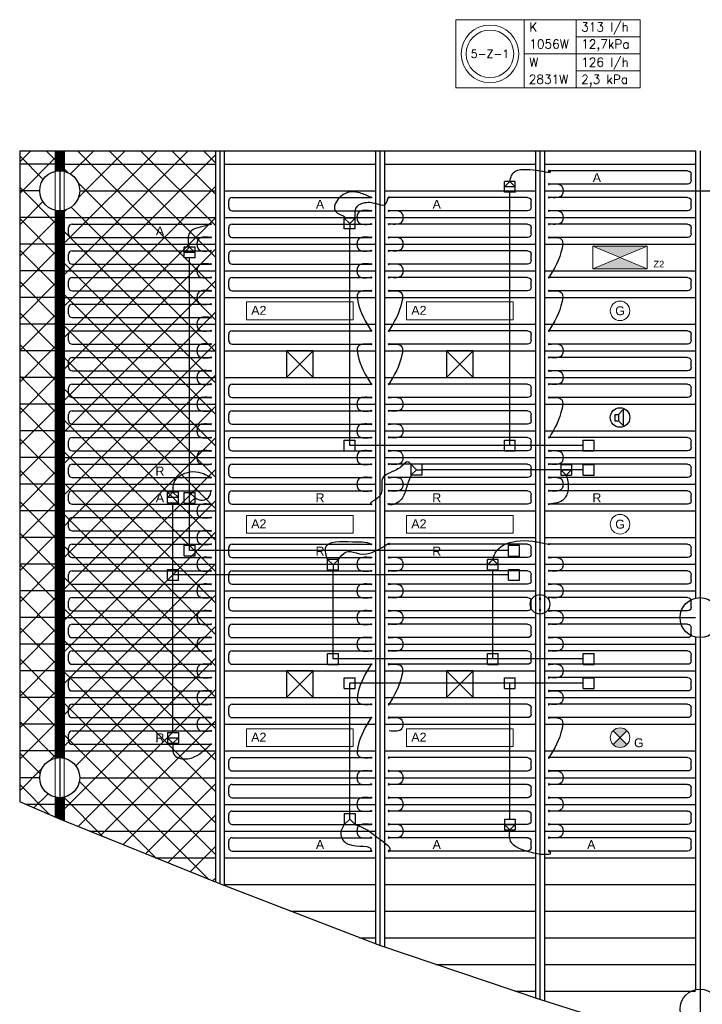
# Model space of a CAD drawing. Extents: x 7383 to 472120, y -558079 to -203000.
# Tile 6 of 29: x 195480 to 203155, y -277854 to -266782. Entities that reach past the tile are written whole.
import ezdxf
from ezdxf.enums import TextEntityAlignment as Align

# ---------------------------------------------------------------- set-up
doc = ezdxf.new("R2010")
doc.units = 0
doc.header["$LTSCALE"] = 25
for name, color, linetype in [('000Vermogens2', 7, 'CONTINUOUS'), ('0010CL', 2, 'CONTINUOUS'), ('KP-bandraster', 5, 'CONTINUOUS'), ('KP-GKW-CV', 8, 'CONTINUOUS'), ('KP-koppelingen', 6, 'CONTINUOUS'), ('KP-leidingen(aanvoer)', 5, 'CONTINUOUS'), ('KP-leidingen(retour)', 1, 'CONTINUOUS'), ('KP-Lucht aanvoer', 6, 'CONTINUOUS'), ('KP-lucht centreline', 2, 'CONTINUOUS'), ('KP-Melders', 3, 'CONTINUOUS'), ('KP-Oppervlak', 3, 'CONTINUOUS'), ('KP-panelen', 1, 'CONTINUOUS'), ('KP-registers', 4, 'CONTINUOUS'), ('KP-slangen', 7, 'CONTINUOUS'), ('KP-tekst', 7, 'CONTINUOUS')]:
    doc.layers.add(name, color=color, linetype=linetype)
doc.layers.add('KP-Aluminium', color=8, linetype='CONTINUOUS', lineweight=18)
doc.layers.add('KP-Verlichting', color=2, linetype='CONTINUOUS', lineweight=18)
doc.styles.add('arial', font='ARIAL.TTF')
doc.styles.add('VERWOL-1', font='ROMANS.SHX')

# ---------------------------------------------------------------- blocks, each defined once
blk = doc.blocks.new('A$C54D27FF2')
at = {"layer": 'KP-Verlichting', "linetype": 'Continuous'}
h = blk.add_hatch(color=256, dxfattribs=at)
h.paths.add_polyline_path([(545, 276), (850, 150), (1155, 276)])
h.paths.add_polyline_path([(1155, 24), (850, 150), (545, 24)])
for p, q in [((545, 276), (1155, 276)), ((545, 24), (545, 276)), ((545, 24), (1155, 276)), ((545, 276), (1155, 24)), ((1155, 276), (1155, 24)), ((1155, 24), (545, 24))]:
    blk.add_line(p, q, dxfattribs=at)
at = {"layer": 'KP-Verlichting', "linetype": 'Continuous', "insert": (1286, 75), "char_height": 75, "attachment_point": 5, "style": 'arial'}
blk.add_mtext('\\A1;Z2', dxfattribs=at)
blk = doc.blocks.new('Register A')
at = {"layer": 'KP-registers', "linetype": 'Continuous'}
for p, q in [((90, 225), (1644, 225)), ((50, 115), (50, 185)), ((90, 75), (1644, 75))]:
    blk.add_line(p, q, dxfattribs=at)
for centre in [(1650, 225), (1650, 75)]:
    blk.add_circle(centre, 6, dxfattribs=at)
for centre, start, end in [((90, 185), 90, 180), ((90, 115), 180, 270)]:
    blk.add_arc(centre, 40, start, end, dxfattribs=at)

msp = doc.modelspace()

# ---------------------------------------------------------------- hatches: boundary and pattern name
at = {"layer": 'KP-Aluminium', "linetype": 'Continuous'}
h = msp.add_hatch(dxfattribs=at)
h.set_pattern_fill('ANSI37', color=256, scale=2000)
h.set_pattern_definition([(45, (0, 0), (-176.7767, 176.7767), []), (135, (0, 0), (-176.7767, -176.7767), [])])
h.paths.add_polyline_path([(197680.2, -268255.7), (195980.2, -268255.7), (195980.2, -268486.3, -0.3500011), (196155.2, -268705.7, -0.3500011), (195980.2, -268925.1), (195980.2, -275086.3, -0.3500011), (196155.2, -275305.7, -0.3500011), (195980.2, -275525.1), (195980.2, -275791.2), (197680.2, -276479.2)])
h.paths.add_polyline_path([(195880.2, -268925.1, -0.3500011), (195705.2, -268705.7, -0.3500011), (195880.2, -268486.3), (195880.2, -268255.7), (195480.2, -268255.7), (195480.2, -275576.7), (195880.2, -275748.3), (195880.2, -275525.1, -0.3500011), (195705.2, -275305.7, -0.3500011), (195880.2, -275086.3)])
h = msp.add_hatch(dxfattribs=at)
h.set_pattern_fill('ANSI31', color=256, scale=10)
h.set_pattern_definition([(45, (195946.9151, -268411.6695), (-0.88388348, 0.88388348), [])])
h.paths.add_polyline_path([(195980.2, -268255.7), (195880.2, -268255.7), (195880.2, -268486.3, -0.1125178), (195980.2, -268486.3)])
h.paths.add_polyline_path([(195980.2, -268925.1, -0.1125178), (195880.2, -268925.1), (195880.2, -275086.3, -0.1125178), (195980.2, -275086.3)])
h.paths.add_polyline_path([(195980.2, -275525.1, -0.1125178), (195880.2, -275525.1), (195880.2, -275748.3), (195980.2, -275791.2)])
at = {"layer": 'KP-Verlichting', "linetype": 'Continuous'}
h = msp.add_hatch(color=256, dxfattribs=at)
h.paths.add_polyline_path([(202152.4, -274777.9), (202230.2, -274855.7), (202308, -274777.9, 0.4142136)])
h.paths.add_polyline_path([(202152.4, -274933.5, 0.4142136), (202308, -274933.5), (202230.2, -274855.7)])

# ---------------------------------------------------------------- linework, layer by layer
at = {"layer": '000Vermogens2', "linetype": 'Continuous', "lineweight": 0}
for p, q in [((200383.9, -266781.8), (200383.9, -267549.7)), ((200383.9, -266781.8), (202456.8, -266781.8)), ((201151.8, -266781.8), (201151.8, -267549.7)), ((201737.1, -267165.8), (201737.1, -266781.8)), ((202456.8, -266781.8), (202456.8, -267549.7)), ((201737.1, -266973.8), (202456.8, -266973.8)), ((201151.8, -267165.8), (202456.8, -267165.8)), ((201737.1, -267165.8), (201737.1, -267549.7)), ((201737.1, -267357.7), (202456.8, -267357.7)), ((200383.9, -267549.7), (202456.8, -267549.7))]:
    msp.add_line(p, q, dxfattribs=at)
for radius in [324.2, 267.6]:
    msp.add_circle((200767.9, -267165.8), radius, dxfattribs=at)
at = {"layer": '0010CL', "linetype": 'Continuous'}
for p, q in [((197730.2, -268255.7), (197730.2, -276499.5)), ((199530.2, -268255.7), (199530.2, -277194.2)), ((201330.2, -268255.7), (201330.2, -277799.1)), ((203130.2, -268255.7), (203130.2, -278372.1))]:
    msp.add_line(p, q, dxfattribs=at)
at = {"layer": 'KP-Aluminium', "linetype": 'Continuous'}
for p, q in [((195480.2, -268255.7), (197680.2, -268255.7)), ((195480.2, -275576.7), (195480.2, -268255.7)), ((195880.2, -268486.3), (195880.2, -268255.7)), ((195880.2, -268255.7), (195880.2, -275748.3)), ((195980.2, -268486.3), (195980.2, -268255.7)), ((195980.2, -275791.2), (195980.2, -268255.7)), ((197680.2, -268255.7), (197680.2, -276479.2)), ((195980.2, -275791.2), (195480.2, -275576.7)), ((195880.2, -275525.1), (195880.2, -275748.3)), ((195980.2, -275525.1), (195980.2, -275791.2)), ((197680.2, -276479.2), (195980.2, -275791.2))]:
    msp.add_line(p, q, dxfattribs=at)
for centre in [(195930.2, -268705.7), (195930.2, -275305.7)]:
    msp.add_circle(centre, 225, dxfattribs=at)
at = {"layer": 'KP-bandraster', "linetype": 'Continuous'}
for p, q in [((195880.2, -268255.7), (195880.2, -268486.3)), ((195980.2, -268255.7), (195980.2, -268486.3)), ((197680.2, -268255.7), (197680.2, -276479.2)), ((197780.2, -268255.7), (197780.2, -276518.8)), ((199480.2, -268255.7), (199480.2, -277174.9)), ((199580.2, -268255.7), (199580.2, -277211)), ((201280.2, -268255.7), (201280.2, -277782.3)), ((201380.2, -268255.7), (201380.2, -277815)), ((203080.2, -268705.7), (203080.2, -273286.3)), ((195880.2, -268925.1), (195880.2, -275086.3)), ((195980.2, -268925.1), (195980.2, -275086.3)), ((203080.2, -273725.1), (203080.2, -277689.6)), ((195880.2, -275525.1), (195880.2, -275749.3)), ((195980.2, -275525.1), (195980.2, -275791.2))]:
    msp.add_line(p, q, dxfattribs=at)
for centre in [(195930.2, -268705.7), (203130.2, -273505.7), (195930.2, -275305.7), (203130.2, -277909)]:
    msp.add_circle(centre, 225, dxfattribs=at)
at = {"layer": 'KP-koppelingen', "linetype": 'Continuous'}
for p, q in [((200929.6, -268723.2), (200929.6, -268601.6)), ((201051.3, -268601.6), (200929.6, -268601.6)), ((200929.6, -268662.4), (200990.5, -268601.6)), ((200990.5, -268601.6), (201051.3, -268662.4)), ((201051.3, -268723.3), (201051.3, -268601.6)), ((201051.3, -268662.4), (200929.6, -268662.4)), ((201051.3, -268723.3), (200929.6, -268723.2)), ((199129.6, -269135), (199129.6, -269013.3)), ((199251.3, -269013.4), (199129.6, -269013.3)), ((199129.6, -269013.3), (199190.5, -269074.2)), ((199190.5, -269074.2), (199251.3, -269013.4)), ((199251.3, -269135), (199251.3, -269013.4)), ((199251.3, -269135), (199129.6, -269135)), ((199190.5, -269074.2), (199190.4, -269135)), ((197329.6, -269459.9), (197329.6, -269338.3)), ((197451.3, -269338.3), (197329.6, -269338.3)), ((197329.6, -269399.1), (197390.5, -269338.3)), ((197390.5, -269338.3), (197451.3, -269399.1)), ((197451.3, -269460), (197451.3, -269338.3)), ((197451.3, -269399.1), (197329.6, -269399.1)), ((197451.3, -269460), (197329.6, -269459.9)), ((199129.6, -271631.7), (199129.6, -271510.1)), ((199129.6, -271510.1), (199251.3, -271510.1)), ((199251.3, -271631.7), (199251.3, -271510.1)), ((200929.6, -271631.7), (200929.6, -271510.1)), ((200929.6, -271510.1), (201051.3, -271510.1)), ((201051.3, -271631.7), (201051.3, -271510.1)), ((201817, -271632.1), (201817, -271510.4)), ((201817, -271510.4), (201938.6, -271510.4)), ((201938.6, -271632.1), (201938.6, -271510.4)), ((199129.6, -271631.7), (199251.3, -271631.7)), ((200929.6, -271631.7), (201051.3, -271631.7)), ((201817, -271632.1), (201938.6, -271632.1)), ((199879.4, -271782), (199879.3, -271903.6)), ((200001, -271782), (199879.4, -271782)), ((199940.2, -271842.8), (199879.4, -271782)), ((200001, -271782), (200000.9, -271903.6)), ((201564.4, -271782.2), (201686.1, -271782.2)), ((201564.4, -271782.2), (201564.4, -271903.8)), ((201686.1, -271782.2), (201686, -271903.8)), ((201817, -271903.8), (201817, -271782.2)), ((201817, -271782.2), (201938.6, -271782.2)), ((201938.6, -271903.8), (201938.6, -271782.2)), ((199879.3, -271903.6), (199940.2, -271842.8)), ((200000.9, -271903.6), (199879.3, -271903.6)), ((199940.2, -271842.8), (200001, -271842.8)), ((201564.4, -271843), (201686, -271843)), ((201625.2, -271903.8), (201564.4, -271843)), ((201564.4, -271903.8), (201686, -271903.8)), ((201686, -271843), (201625.2, -271903.8)), ((201817, -271903.8), (201938.6, -271903.8)), ((197142.4, -272217.4), (197142.4, -272095.8)), ((197264.1, -272095.8), (197142.4, -272095.8)), ((197142.4, -272156.6), (197203.3, -272095.8)), ((197264.1, -272156.6), (197142.4, -272156.6)), ((197203.3, -272095.8), (197264.1, -272156.6)), ((197264.1, -272217.5), (197264.1, -272095.8)), ((197329.6, -272220.5), (197329.6, -272098.9)), ((197329.6, -272098.9), (197451.3, -272098.9)), ((197390.4, -272220.6), (197390.4, -272098.9)), ((197390.4, -272098.9), (197451.3, -272159.7)), ((197451.3, -272159.7), (197390.4, -272220.6)), ((197451.3, -272220.6), (197451.3, -272098.9)), ((197264.1, -272217.5), (197142.4, -272217.4)), ((197329.6, -272220.5), (197451.3, -272220.6)), ((197329.6, -272812.8), (197329.6, -272691.2)), ((197329.6, -272691.2), (197451.3, -272691.2)), ((197451.3, -272812.8), (197451.3, -272691.2)), ((200976.4, -272813.2), (200976.4, -272691.6)), ((200976.4, -272691.6), (201098, -272691.6)), ((201098, -272813.2), (201098, -272691.6)), ((197329.6, -272812.8), (197451.3, -272812.8)), ((200976.4, -272813.2), (201098, -272813.2)), ((198942.4, -272973.8), (198942.4, -272852.1)), ((199064.1, -272852.2), (198942.4, -272852.1)), ((198942.4, -272852.1), (199003.2, -272913)), ((199003.2, -272913), (199064.1, -272852.2)), ((199003.2, -272913), (199003.2, -272973.8)), ((199064, -272973.8), (199064.1, -272852.2)), ((200740.1, -272973.8), (200740.2, -272852.2)), ((200740.1, -272913), (200801, -272852.2)), ((200861.8, -272913), (200740.1, -272913)), ((200861.8, -272852.2), (200740.2, -272852.2)), ((200801, -272852.2), (200861.8, -272913)), ((200861.8, -272973.8), (200861.8, -272852.2)), ((197142.4, -273084.6), (197142.4, -272962.9)), ((197142.4, -272962.9), (197264.1, -272962.9)), ((197264.1, -273084.6), (197264.1, -272962.9)), ((199064, -272973.8), (198942.4, -272973.8)), ((200861.8, -272973.8), (200740.1, -272973.8)), ((200976.4, -273085), (200976.4, -272963.3)), ((200976.4, -272963.3), (201098, -272963.3)), ((201098, -273085), (201098, -272963.3)), ((197142.4, -273084.6), (197264.1, -273084.6)), ((200976.4, -273085), (201098, -273085)), ((198942.4, -274031.7), (198942.4, -273910)), ((198942.4, -273910), (199064.1, -273910)), ((199064.1, -274031.7), (199064.1, -273910)), ((200740.1, -274031.7), (200740.1, -273910)), ((200740.1, -273910), (200861.8, -273910)), ((200861.8, -274031.7), (200861.8, -273910)), ((201817, -274032.1), (201817, -273910.4)), ((201817, -273910.4), (201938.6, -273910.4)), ((201938.6, -274032.1), (201938.6, -273910.4)), ((198942.4, -274031.7), (199064.1, -274031.7)), ((200740.1, -274031.7), (200861.8, -274031.7)), ((201817, -274032.1), (201938.6, -274032.1)), ((199129.6, -274303.5), (199129.6, -274181.8)), ((199129.6, -274181.8), (199251.3, -274181.8)), ((199251.3, -274303.5), (199251.3, -274181.8)), ((200929.6, -274303.6), (200929.6, -274182)), ((200929.6, -274182), (201051.3, -274182)), ((201051.3, -274303.7), (201051.3, -274182)), ((201817, -274303.8), (201817, -274182.2)), ((201817, -274182.2), (201938.6, -274182.2)), ((201938.6, -274303.8), (201938.6, -274182.2)), ((199129.6, -274303.5), (199251.3, -274303.5)), ((200929.6, -274303.6), (201051.3, -274303.7)), ((201817, -274303.8), (201938.6, -274303.8)), ((197142.4, -274795.9), (197264.1, -274795.9)), ((197142.4, -274795.9), (197142.4, -274917.6)), ((197264.1, -274795.9), (197264.1, -274917.6)), ((197142.4, -274856.7), (197264.1, -274856.8)), ((197203.2, -274917.6), (197142.4, -274856.7)), ((197142.4, -274917.6), (197264.1, -274917.6)), ((197264.1, -274856.8), (197203.2, -274917.6)), ((199129.6, -275710), (199251.3, -275710.1)), ((199129.6, -275710), (199129.6, -275831.7)), ((199190.4, -275770.9), (199129.6, -275831.7)), ((199190.4, -275770.9), (199190.5, -275710.1)), ((199251.2, -275831.7), (199190.4, -275770.9)), ((199251.3, -275710.1), (199251.2, -275831.7)), ((200929.6, -275770.9), (201051.3, -275770.9)), ((200929.6, -275770.9), (200929.6, -275892.5)), ((201051.3, -275770.9), (201051.3, -275892.5)), ((199129.6, -275831.7), (199251.2, -275831.7)), ((200929.6, -275831.7), (201051.3, -275831.7)), ((200990.4, -275892.5), (200929.6, -275831.7)), ((200929.6, -275892.5), (201051.3, -275892.5)), ((201051.3, -275831.7), (200990.4, -275892.5))]:
    msp.add_line(p, q, dxfattribs=at)
at = {"layer": 'KP-leidingen(aanvoer)', "linetype": 'Continuous'}
for p, q in [((200990.4, -271570.9), (200990.4, -268723.2)), ((199190.4, -271570.9), (199190.4, -269135)), ((197390.4, -272752), (197390.4, -269459.9)), ((201817, -271571.1), (199190.4, -271570.9)), ((200976.4, -272752.4), (197390.4, -272752)), ((201817, -274242.9), (199190.4, -274242.6)), ((199190.4, -275710.1), (199190.4, -274242.6)), ((200990.4, -275770.9), (200990.4, -274242.8))]:
    msp.add_line(p, q, dxfattribs=at)
at = {"layer": 'KP-leidingen(retour)', "linetype": 'Continuous'}
for p, q in [((201817, -271842.9), (200001, -271842.7)), ((197203.2, -274795.9), (197203.2, -272217.5)), ((200976.4, -273024.1), (197203.2, -273023.8)), ((199003.2, -273970.9), (199003.2, -272973.8)), ((200801, -273970.9), (200801, -272973.8)), ((201817, -273971.1), (199003.2, -273970.9))]:
    msp.add_line(p, q, dxfattribs=at)
at = {"layer": 'KP-Lucht aanvoer', "linetype": 'Continuous'}
for p, q in [((198480.3, -270505.8), (198480.2, -270805.8)), ((198480.2, -270805.8), (198780, -270505.8)), ((198780, -270505.8), (198480.3, -270505.8)), ((198480.3, -270505.8), (198780.2, -270805.8)), ((198780.2, -270805.8), (198780, -270505.8)), ((200280.3, -270505.7), (200280.2, -270805.7)), ((200280.2, -270805.7), (200580, -270505.7)), ((200580, -270505.7), (200280.3, -270505.7)), ((200280.3, -270505.7), (200580.2, -270805.7)), ((200580.2, -270805.7), (200580, -270505.7)), ((198480.2, -270805.8), (198780.2, -270805.8)), ((200280.2, -270805.7), (200580.2, -270805.7)), ((198480.3, -274105.7), (198480.1, -274405.7)), ((198480.1, -274405.7), (198780, -274105.7)), ((198780, -274105.7), (198480.3, -274105.7)), ((198480.3, -274105.7), (198780.1, -274405.7)), ((198780.1, -274405.7), (198780, -274105.7)), ((200280.3, -274105.7), (200280.1, -274405.7)), ((200280.1, -274405.7), (200580, -274105.7)), ((200580, -274105.7), (200280.3, -274105.7)), ((200280.3, -274105.7), (200580.1, -274405.7)), ((200580.1, -274405.7), (200580, -274105.7)), ((198480.1, -274405.7), (198780.1, -274405.7)), ((200280.1, -274405.7), (200580.1, -274405.7))]:
    msp.add_line(p, q, dxfattribs=at)
at = {"layer": 'KP-lucht centreline', "linetype": 'Continuous'}
msp.add_line((195930.2, -268255.7), (195930.2, -275770.9), dxfattribs=at)
at = {"layer": 'KP-Melders', "linetype": 'Continuous'}
for p, q in [((202213.3, -271221.3), (202265.4, -271165.9)), ((202265.4, -271165.9), (202265.4, -271346.6)), ((202170.3, -271221.3), (202213.3, -271221.3)), ((202170.3, -271221.3), (202170.3, -271291.3)), ((202213.3, -271221.3), (202213.3, -271291.3)), ((202170.3, -271291.3), (202213.3, -271291.3)), ((202170.3, -271291.3), (202213.3, -271291.3)), ((202213.3, -271291.3), (202265.4, -271346.6))]:
    msp.add_line(p, q, dxfattribs=at)
for centre in [(202230.2, -271255.7), (201330.2, -273355.7)]:
    msp.add_circle(centre, 110, dxfattribs=at)
at = {"layer": 'KP-Oppervlak', "linetype": 'Continuous'}
for p, q in [((195480.2, -268255.7), (203080.2, -268255.7)), ((195480.2, -268255.7), (195480.2, -275576.7)), ((203080.2, -268255.7), (203080.2, -268705.7)), ((203080.2, -268705.7), (213980.4, -268705.7)), ((195930.2, -275770.9), (195480.2, -275576.7)), ((197730.2, -276499.5), (195930.2, -275770.9)), ((199530.2, -277194.2), (197730.2, -276499.5)), ((201330.2, -277799.1), (199530.2, -277194.2)), ((203130.2, -278372.1), (201330.2, -277799.1))]:
    msp.add_line(p, q, dxfattribs=at)
at = {"layer": 'KP-panelen', "linetype": 'Continuous'}
for p, q in [((195880.2, -268405.7), (195480.2, -268405.7)), ((195980.2, -268405.7), (197680.2, -268405.7)), ((197780.2, -268405.7), (199480.2, -268405.7)), ((199580.2, -268405.7), (201280.2, -268405.7)), ((201380.2, -268405.7), (203080.2, -268405.7)), ((195705.2, -268705.7), (195480.2, -268705.7)), ((196155.2, -268705.7), (197680.2, -268705.7)), ((197780.2, -268705.7), (199480.2, -268705.7)), ((199580.2, -268705.7), (201280.2, -268705.7)), ((201380.2, -268705.7), (203080.2, -268705.7)), ((195880.2, -269005.7), (195480.2, -269005.7)), ((195980.2, -269005.7), (197680.2, -269005.7)), ((197780.2, -269005.7), (199480.2, -269005.7)), ((199580.2, -269005.7), (201280.2, -269005.7)), ((201380.2, -269005.7), (203080.2, -269005.7)), ((195880.2, -269305.7), (195480.2, -269305.7)), ((195980.2, -269305.7), (197680.2, -269305.7)), ((197780.2, -269305.7), (199480.2, -269305.7)), ((199580.2, -269305.7), (201280.2, -269305.7)), ((201380.2, -269305.7), (203080.2, -269305.7)), ((195880.2, -269605.7), (195480.2, -269605.7)), ((195980.2, -269605.7), (197680.2, -269605.7)), ((197780.2, -269605.7), (199480.2, -269605.7)), ((199580.2, -269605.7), (201280.2, -269605.7)), ((201380.2, -269605.7), (203080.2, -269605.7)), ((195880.2, -269905.7), (195480.2, -269905.7)), ((195980.2, -269905.7), (197680.2, -269905.7)), ((197780.2, -269905.7), (199480.2, -269905.7)), ((199580.2, -269905.7), (201280.2, -269905.7)), ((201380.2, -269905.7), (203080.2, -269905.7)), ((195880.2, -270205.7), (195480.2, -270205.7)), ((195980.2, -270205.7), (197680.2, -270205.7)), ((197780.2, -270205.7), (199480.2, -270205.7)), ((199580.2, -270205.7), (201280.2, -270205.7)), ((201380.2, -270205.7), (203080.2, -270205.7)), ((195880.2, -270505.7), (195480.2, -270505.7)), ((195980.2, -270505.7), (197680.2, -270505.7)), ((197780.2, -270505.7), (199480.2, -270505.7)), ((199580.2, -270505.7), (201280.2, -270505.7)), ((201380.2, -270505.7), (203080.2, -270505.7)), ((195880.2, -270805.7), (195480.2, -270805.7)), ((195980.2, -270805.7), (197680.2, -270805.7)), ((197780.2, -270805.7), (199480.2, -270805.7)), ((199580.2, -270805.7), (201280.2, -270805.7)), ((201380.2, -270805.7), (203080.2, -270805.7)), ((195880.2, -271105.7), (195480.2, -271105.7)), ((195980.2, -271105.7), (197680.2, -271105.7)), ((197780.2, -271105.7), (199480.2, -271105.7)), ((199580.2, -271105.7), (201280.2, -271105.7)), ((201380.2, -271105.7), (203080.2, -271105.7)), ((195880.2, -271405.7), (195480.2, -271405.7)), ((195980.2, -271405.7), (197680.2, -271405.7)), ((197780.2, -271405.7), (199480.2, -271405.7)), ((199580.2, -271405.7), (201280.2, -271405.7)), ((201380.2, -271405.7), (203080.2, -271405.7)), ((195880.2, -271705.7), (195480.2, -271705.7)), ((195980.2, -271705.7), (197680.2, -271705.7)), ((197780.2, -271705.7), (199480.2, -271705.7)), ((199580.2, -271705.7), (201280.2, -271705.7)), ((201380.2, -271705.7), (203080.2, -271705.7)), ((195880.2, -272005.7), (195480.2, -272005.7)), ((195980.2, -272005.7), (197680.2, -272005.7)), ((197780.2, -272005.7), (199480.2, -272005.7)), ((199580.2, -272005.7), (201280.2, -272005.7)), ((201380.2, -272005.7), (203080.2, -272005.7)), ((195880.2, -272305.7), (195480.2, -272305.7)), ((195980.2, -272305.7), (197680.2, -272305.7)), ((197780.2, -272305.7), (199480.2, -272305.7)), ((199580.2, -272305.7), (201280.2, -272305.7)), ((201380.2, -272305.7), (203080.2, -272305.7)), ((195880.2, -272605.7), (195480.2, -272605.7)), ((195980.2, -272605.7), (197680.2, -272605.7)), ((197780.2, -272605.7), (199480.2, -272605.7)), ((199580.2, -272605.7), (201280.2, -272605.7)), ((201380.2, -272605.7), (203080.2, -272605.7)), ((195880.2, -272905.7), (195480.2, -272905.7)), ((195980.2, -272905.7), (197680.2, -272905.7)), ((197780.2, -272905.7), (199480.2, -272905.7)), ((199580.2, -272905.7), (201280.2, -272905.7)), ((201380.2, -272905.7), (203080.2, -272905.7)), ((195880.2, -273205.7), (195480.2, -273205.7)), ((195980.2, -273205.7), (197680.2, -273205.7)), ((197780.2, -273205.7), (199480.2, -273205.7)), ((199580.2, -273205.7), (201280.2, -273205.7)), ((201380.2, -273205.7), (203080.2, -273205.7)), ((195880.2, -273505.7), (195480.2, -273505.7)), ((195980.2, -273505.7), (197680.2, -273505.7)), ((197780.2, -273505.7), (199480.2, -273505.7)), ((199580.2, -273505.7), (201280.2, -273505.7)), ((201380.2, -273505.7), (203080.2, -273505.7)), ((195880.2, -273805.7), (195480.2, -273805.7)), ((195980.2, -273805.7), (197680.2, -273805.7)), ((197780.2, -273805.7), (199480.2, -273805.7)), ((199580.2, -273805.7), (201280.2, -273805.7)), ((201380.2, -273805.7), (203080.2, -273805.7)), ((195880.2, -274105.7), (195480.2, -274105.7)), ((195980.2, -274105.7), (197680.2, -274105.7)), ((197780.2, -274105.7), (199480.2, -274105.7)), ((199580.2, -274105.7), (201280.2, -274105.7)), ((201380.2, -274105.7), (203080.2, -274105.7)), ((195880.2, -274405.7), (195480.2, -274405.7)), ((195980.2, -274405.7), (197680.2, -274405.7)), ((197780.2, -274405.7), (199480.2, -274405.7)), ((199580.2, -274405.7), (201280.2, -274405.7)), ((201380.2, -274405.7), (203080.2, -274405.7)), ((195880.2, -274705.7), (195480.2, -274705.7)), ((195980.2, -274705.7), (197680.2, -274705.7)), ((197780.2, -274705.7), (199480.2, -274705.7)), ((199580.2, -274705.7), (201280.2, -274705.7)), ((201380.2, -274705.7), (203080.2, -274705.7)), ((195880.2, -275005.7), (195480.2, -275005.7)), ((195980.2, -275005.7), (197680.2, -275005.7)), ((197780.2, -275005.7), (199480.2, -275005.7)), ((199580.2, -275005.7), (201280.2, -275005.7)), ((201380.2, -275005.7), (203080.2, -275005.7)), ((195705.2, -275305.7), (195480.2, -275305.7)), ((196155.2, -275305.7), (197680.2, -275305.7)), ((197780.2, -275305.7), (199480.2, -275305.7)), ((199580.2, -275305.7), (201280.2, -275305.7)), ((201380.2, -275305.7), (203080.2, -275305.7)), ((195880.2, -275605.7), (195547.4, -275605.7)), ((195980.2, -275605.7), (197680.2, -275605.7)), ((197780.2, -275605.7), (199480.2, -275605.7)), ((199580.2, -275605.7), (201280.2, -275605.7)), ((201380.2, -275605.7), (203080.2, -275605.7)), ((196263.2, -275905.7), (197680.2, -275905.7)), ((197780.2, -275905.7), (199480.2, -275905.7)), ((199580.2, -275905.7), (201280.2, -275905.7)), ((201380.2, -275905.7), (203080.2, -275905.7)), ((197004.4, -276205.7), (197680.2, -276205.7)), ((197780.2, -276205.7), (199480.2, -276205.7)), ((199580.2, -276205.7), (201280.2, -276205.7)), ((201380.2, -276205.7), (203080.2, -276205.7)), ((197780.2, -276505.7), (199480.2, -276505.7)), ((199580.2, -276505.7), (201280.2, -276505.7)), ((201380.2, -276505.7), (203080.2, -276505.7)), ((198523.7, -276805.7), (199480.2, -276805.7)), ((199580.2, -276805.7), (201280.2, -276805.7)), ((201380.2, -276805.7), (203080.2, -276805.7)), ((199301, -277105.7), (199480.2, -277105.7)), ((199580.2, -277105.7), (201280.2, -277105.7)), ((201380.2, -277105.7), (203080.2, -277105.7)), ((200159.6, -277405.7), (201280.2, -277405.7)), ((201380.2, -277405.7), (203080.2, -277405.7)), ((201052.3, -277705.7), (201280.2, -277705.7)), ((201380.2, -277705.7), (203080.2, -277705.7))]:
    msp.add_line(p, q, dxfattribs=at)
at = {"layer": 'KP-slangen', "linetype": 'Continuous'}
for points in [[(200990.5, -268601.6), (201056.4, -268484), (201430.2, -268480.7), (201428.1, -268479.5)], [(199430.2, -268780.7), (199304.3, -268729.7), (199118.7, -268747.9), (199053.3, -268957), (199129.6, -269013.3), (199127.8, -269015.1)], [(201436.2, -268630.7), (201577.9, -268659.6), (201577.9, -268752.4), (201436.2, -268780.7)], [(199251.3, -269013.4), (199277, -268878.8), (199362.5, -268838.8), (199509.8, -268855.1), (199602.5, -268846.1), (199630.2, -268780.7), (199631.6, -268786.1)], [(199424.2, -268930.7), (199282.5, -268959.6), (199282.5, -269052.4), (199424.2, -269080.7)], [(199636.2, -268930.7), (199777.9, -268959.6), (199777.9, -269052.4), (199636.2, -269080.7)], [(201436.2, -268930.7), (201577.9, -268959.6), (201577.9, -269052.4), (201436.2, -269080.7)], [(197390.5, -269338.3), (197386.6, -269193.5), (197417.1, -269149.4), (197512.2, -269112.1), (197630.2, -269080.7)], [(197624.2, -269230.7), (197482.5, -269259.6), (197482.5, -269352.4), (197624.2, -269380.7)], [(199424.2, -269230.7), (199282.5, -269259.6), (199282.5, -269352.4), (199424.2, -269380.7)], [(199636.2, -269230.7), (199777.9, -269259.6), (199777.9, -269352.4), (199636.2, -269380.7)], [(201436.2, -269230.7), (201577.9, -269259.6), (201577.9, -269352.4), (201430.2, -269680.7)], [(197624.2, -269530.7), (197482.5, -269559.6), (197482.5, -269652.4), (197624.2, -269680.7)], [(199424.2, -269530.7), (199282.5, -269559.6), (199282.5, -269652.4), (199424.2, -269680.7)], [(199636.2, -269530.7), (199777.9, -269559.6), (199777.9, -269652.4), (199636.2, -269680.7)], [(197624.2, -269830.7), (197482.5, -269859.6), (197482.5, -269952.4), (197624.2, -269980.7)], [(199424.2, -269830.7), (199282.5, -269859.6), (199282.5, -269952.4), (199430.2, -270280.7)], [(199636.2, -269830.7), (199777.9, -269859.6), (199777.9, -269952.4), (199630.2, -270280.7)], [(201436.2, -269830.7), (201577.9, -269859.6), (201577.9, -269952.4), (201430.2, -270280.7)], [(197624.2, -270130.7), (197482.5, -270159.6), (197482.5, -270252.4), (197624.2, -270280.7)], [(197624.2, -270430.7), (197482.5, -270459.6), (197482.5, -270552.4), (197624.2, -270580.7)], [(199424.2, -270430.7), (199282.5, -270459.6), (199282.5, -270552.4), (199430.2, -270880.7)], [(199636.2, -270430.7), (199777.9, -270459.6), (199777.9, -270552.4), (199630.2, -270880.7)], [(201436.2, -270430.7), (201577.9, -270459.6), (201577.9, -270552.4), (201436.2, -270580.7)], [(197624.2, -270730.7), (197482.5, -270759.6), (197482.5, -270852.4), (197624.2, -270880.7)], [(201436.2, -270730.7), (201577.9, -270759.6), (201577.9, -270852.4), (201436.2, -270880.7)], [(197624.2, -271030.7), (197482.5, -271059.6), (197482.5, -271152.4), (197624.2, -271180.7)], [(199424.2, -271030.7), (199282.5, -271059.6), (199282.5, -271152.4), (199424.2, -271180.7)], [(199636.2, -271030.7), (199777.9, -271059.6), (199777.9, -271152.4), (199636.2, -271180.7)], [(201436.2, -271030.7), (201577.9, -271059.6), (201577.9, -271152.4), (201436.2, -271480.7)], [(197624.2, -271330.7), (197482.5, -271359.6), (197482.5, -271452.4), (197624.2, -271480.7)], [(199424.2, -271330.7), (199282.5, -271359.6), (199282.5, -271452.4), (199424.2, -271480.7)], [(199636.2, -271330.7), (199777.9, -271359.6), (199777.9, -271452.4), (199636.2, -271480.7)], [(197624.2, -271630.7), (197482.5, -271659.6), (197482.5, -271752.4), (197624.2, -271780.7)], [(199424.2, -271630.7), (199282.5, -271659.6), (199282.5, -271752.4), (199424.2, -271780.7)], [(199636.2, -271630.7), (199777.9, -271659.6), (199777.9, -271752.4), (199636.2, -271780.7)], [(201436.2, -271630.7), (201577.9, -271659.6), (201577.9, -271752.4), (201436.2, -271780.7)], [(199879.4, -271782), (199843.9, -271755.4), (199780.9, -271797.4), (199716.6, -271843.1), (199559.6, -271940.8), (199503.9, -272163.2), (199430.2, -272230.7), (199431, -272231.1)], [(197203.3, -272095.8), (197220.8, -271976.5), (197428.7, -271864), (197545.2, -271886.5), (197630.2, -271930.7)], [(199424.2, -271930.7), (199282.5, -271959.6), (199282.5, -272052.4), (199424.2, -272080.7)], [(199879.3, -271903.6), (199828.3, -272045.5), (199773.1, -272173.2), (199630.2, -272230.7), (199620.3, -272225.8)], [(199636.2, -271930.7), (199777.9, -271959.6), (199777.9, -272052.4), (199636.2, -272080.7)], [(201625.2, -271903.8), (201647.9, -272048.3), (201597.9, -272175.6), (201430.2, -272230.7)], [(201436.2, -271930.7), (201577.9, -271959.6), (201577.9, -272052.4), (201436.2, -272080.7)], [(197451.3, -272159.7), (197534.6, -272185.7), (197619.4, -272134), (197630.2, -272080.7)], [(197624.2, -272230.7), (197482.5, -272259.6), (197482.5, -272352.4), (197624.2, -272380.7)], [(197624.2, -272530.7), (197482.5, -272559.6), (197482.5, -272652.4), (197624.2, -272680.7)], [(198942.4, -272852.1), (198927.8, -272803.9), (198918.4, -272724.5), (199220.9, -272652.1), (199430.2, -272680.7), (199433.5, -272682.5)], [(199064.1, -272852.2), (199144.7, -272771.3), (199433.2, -272777.1), (199630.2, -272680.7), (199629.7, -272681.3)], [(200801, -272852.2), (200825.2, -272779.8), (201063.7, -272645.7), (201430.2, -272680.7)], [(197624.2, -272830.7), (197482.5, -272859.6), (197482.5, -272952.4), (197624.2, -272980.7)], [(199424.2, -272830.7), (199282.5, -272859.6), (199282.5, -272952.4), (199424.2, -272980.7)], [(199636.2, -272830.7), (199777.9, -272859.6), (199777.9, -272952.4), (199636.2, -272980.7)], [(201436.2, -272830.7), (201577.9, -272859.6), (201577.9, -272952.4), (201436.2, -272980.7)], [(197624.2, -273130.7), (197482.5, -273159.6), (197482.5, -273252.4), (197624.2, -273280.7)], [(199424.2, -273130.7), (199282.5, -273159.6), (199282.5, -273252.4), (199424.2, -273280.7)], [(199636.2, -273130.7), (199777.9, -273159.6), (199777.9, -273252.4), (199636.2, -273280.7)], [(201436.2, -273130.7), (201577.9, -273159.6), (201577.9, -273252.4), (201436.2, -273280.7)], [(197624.2, -273430.7), (197482.5, -273459.6), (197482.5, -273552.4), (197624.2, -273580.7)], [(199424.2, -273430.7), (199282.5, -273459.6), (199282.5, -273552.4), (199424.2, -273580.7)], [(199636.2, -273430.7), (199777.9, -273459.6), (199777.9, -273552.4), (199636.2, -273580.7)], [(201436.2, -273430.7), (201577.9, -273459.6), (201577.9, -273552.4), (201436.2, -273580.7)], [(197624.2, -273730.7), (197482.5, -273759.6), (197482.5, -273852.4), (197624.2, -273880.7)], [(199424.2, -273730.7), (199282.5, -273759.6), (199282.5, -273852.4), (199424.2, -273880.7)], [(199636.2, -273730.7), (199777.9, -273759.6), (199777.9, -273852.4), (199636.2, -273880.7)], [(201436.2, -273730.7), (201577.9, -273759.6), (201577.9, -273852.4), (201436.2, -273880.7)], [(197624.2, -274030.7), (197482.5, -274059.6), (197482.5, -274152.4), (197624.2, -274180.7)], [(199430.2, -274030.7), (199282.5, -274359.6), (199282.5, -274452.4), (199424.2, -274480.7)], [(199636.2, -274030.7), (199777.9, -274059.6), (199777.9, -274152.4), (199630.2, -274480.7)], [(201436.2, -274030.7), (201577.9, -274059.6), (201577.9, -274152.4), (201436.2, -274180.7)], [(197624.2, -274330.7), (197482.5, -274359.6), (197482.5, -274452.4), (197624.2, -274480.7)], [(201436.2, -274330.7), (201577.9, -274359.6), (201577.9, -274452.4), (201436.2, -274480.7)], [(197624.2, -274630.7), (197482.5, -274659.6), (197482.5, -274752.4), (197624.2, -274780.7)], [(199430.2, -274630.7), (199282.5, -274959.6), (199282.5, -275052.4), (199424.2, -275080.7)], [(199636.2, -274630.7), (199777.9, -274659.6), (199777.9, -274752.4), (199636.2, -274780.7)], [(201436.2, -274630.7), (201577.9, -274659.6), (201577.9, -274752.4), (201430.2, -275080.4)], [(197203.2, -274917.6), (197219.9, -275052.9), (197372.5, -275093.1), (197503.4, -275037.8), (197630.2, -274930.7)], [(199424.2, -275230.7), (199282.5, -275259.6), (199282.5, -275352.4), (199424.2, -275380.7)], [(199636.2, -275230.7), (199777.9, -275259.6), (199777.9, -275352.4), (199636.2, -275380.7)], [(201436.2, -275230.4), (201577.9, -275259.3), (201577.9, -275352.1), (201436.2, -275380.4)], [(199424.2, -275530.7), (199282.5, -275559.6), (199282.5, -275652.4), (199424.2, -275680.7)], [(199636.2, -275530.7), (199777.9, -275559.6), (199777.9, -275652.4), (199636.2, -275680.7)], [(201436.2, -275530.7), (201577.9, -275559.6), (201577.9, -275652.4), (201436.2, -275680.7)], [(199129.6, -275831.7), (199090.7, -275924.9), (199176.3, -276054.7), (199430.2, -276130.7), (199428.5, -276137.2)], [(199251.2, -275831.7), (199378.3, -275888.1), (199512.6, -275985.4), (199630.2, -276130.7), (199626.1, -276132.8)], [(199424.2, -275830.7), (199282.5, -275859.6), (199282.5, -275952.4), (199424.2, -275980.7)], [(199636.2, -275830.7), (199777.9, -275859.6), (199777.9, -275952.4), (199636.2, -275980.7)], [(200990.4, -275892.5), (201006.8, -276036), (201430.2, -276130.7), (201427.8, -276129.2)], [(201436.2, -275830.7), (201577.9, -275859.6), (201577.9, -275952.4), (201436.2, -275980.7)]]:
    msp.add_spline(points, degree=3, dxfattribs=at)
at = {"layer": 'KP-Verlichting', "linetype": 'Continuous'}
for p, q in [((198030.2, -269955.7), (199230.2, -269955.7)), ((198030.2, -269955.7), (198030.2, -270155.7)), ((199230.2, -269955.7), (199230.2, -270155.7)), ((199830.2, -269955.7), (201030.2, -269955.7)), ((199830.2, -269955.7), (199830.2, -270155.7)), ((201030.2, -269955.7), (201030.2, -270155.7)), ((198030.2, -270155.7), (199230.2, -270155.7)), ((199830.2, -270155.7), (201030.2, -270155.7)), ((198030.2, -272355.7), (199230.2, -272355.7)), ((198030.2, -272355.7), (198030.2, -272555.7)), ((199230.2, -272355.7), (199230.2, -272555.7)), ((199830.2, -272355.7), (201030.2, -272355.7)), ((199830.2, -272355.7), (199830.2, -272555.7)), ((201030.2, -272355.7), (201030.2, -272555.7)), ((198030.2, -272555.7), (199230.2, -272555.7)), ((199830.2, -272555.7), (201030.2, -272555.7)), ((198030.2, -274755.7), (199230.2, -274755.7)), ((198030.2, -274755.7), (198030.2, -274955.7)), ((199230.2, -274755.7), (199230.2, -274955.7)), ((199830.2, -274755.7), (201030.2, -274755.7)), ((199830.2, -274755.7), (199830.2, -274955.7)), ((201030.2, -274755.7), (201030.2, -274955.7)), ((202308, -274933.5), (202152.4, -274777.9)), ((202152.4, -274933.5), (202308, -274777.9)), ((198030.2, -274955.7), (199230.2, -274955.7)), ((199830.2, -274955.7), (201030.2, -274955.7))]:
    msp.add_line(p, q, dxfattribs=at)
for centre in [(202230.2, -270055.7), (202230.2, -272455.7), (202230.2, -274855.7)]:
    msp.add_circle(centre, 110, dxfattribs=at)

# ---------------------------------------------------------------- block references
at = {"layer": 'KP-GKW-CV', "linetype": 'Continuous'}
msp.add_blockref('A$C54D27FF2', (201380.2, -269605.7), dxfattribs=at)
at = {"layer": 'KP-registers', "linetype": 'Continuous', "xscale": -1}
for p in [(203080.2, -268705.7), (201280.2, -269005.7), (203080.2, -269005.7), (201280.2, -269305.7), (203080.2, -269305.7), (201280.2, -269605.7), (201280.2, -269905.7), (203080.2, -269905.7), (201280.2, -270505.7), (203080.2, -270505.7), (203080.2, -270805.7), (201280.2, -271105.7), (203080.2, -271105.7), (201280.2, -271405.7), (201280.2, -271705.7), (203080.2, -271705.7), (201280.2, -272005.7), (203080.2, -272005.7), (201280.2, -272305.7), (203080.2, -272305.7), (201280.2, -272905.7), (203080.2, -272905.7), (201280.2, -273205.7), (203080.2, -273205.7), (201280.2, -273505.7), (203080.2, -273505.7), (201280.2, -273805.7), (203080.2, -273805.7), (201280.2, -274105.7), (203080.2, -274105.7), (203080.2, -274405.7), (201280.2, -274705.7), (203080.2, -274705.7), (201280.2, -275305.7), (203080.2, -275305.4), (201280.2, -275605.7), (203080.2, -275605.7), (201280.2, -275905.7), (203080.2, -275905.7), (201280.2, -276205.7), (203080.2, -276205.7)]:
    msp.add_blockref('Register A', p, dxfattribs=at)
at = {"layer": 'KP-registers', "linetype": 'Continuous'}
for p in [(197780.2, -269005.7), (195980.2, -269305.7), (197780.2, -269305.7), (195980.2, -269605.7), (197780.2, -269605.7), (195980.2, -269905.7), (197780.2, -269905.7), (195980.2, -270205.7), (195980.2, -270505.7), (197780.2, -270505.7), (195980.2, -270805.7), (195980.2, -271105.7), (197780.2, -271105.7), (195980.2, -271405.7), (197780.2, -271405.7), (195980.2, -271705.7), (197780.2, -271705.7), (195980.2, -272005.7), (197780.2, -272005.7), (195980.2, -272305.7), (197780.2, -272305.7), (195980.2, -272605.7), (195980.2, -272905.7), (197780.2, -272905.7), (195980.2, -273205.7), (197780.2, -273205.7), (195980.2, -273505.7), (197780.2, -273505.7), (195980.2, -273805.7), (197780.2, -273805.7), (195980.2, -274105.7), (197780.2, -274105.7), (195980.2, -274405.7), (195980.2, -274705.7), (197780.2, -274705.7), (195980.2, -275005.7), (197780.2, -275305.4), (197780.2, -275605.7), (197780.2, -275905.7), (197780.2, -276205.7)]:
    msp.add_blockref('Register A', p, dxfattribs=at)

# ---------------------------------------------------------------- texts
at = {"layer": '000Vermogens2', "linetype": 'Continuous', "lineweight": 0, "style": 'VERWOL-1'}
for s, p in [('K', (201209.6, -266913.9)), ('313 l/h', (201793.3, -266913.9)), ('1056W', (201209.6, -267105.9)), ('12,7kPa', (201793.3, -267105.9)), ('W', (201209.6, -267310.2)), ('126 l/h', (201793.3, -267310.2)), ('2831W', (201203.5, -267502.2)), ('2,3 kPa', (201793.3, -267502.2))]:
    msp.add_text(s, height=100, dxfattribs=at).set_placement(p)
msp.add_text('5-Z-1', height=90, dxfattribs=at).set_placement((200767.9, -267165.8), align=Align.MIDDLE_CENTER)
at = {"layer": 'KP-Melders', "linetype": 'Continuous', "insert": (201330.2, -273355.7), "char_height": 150, "attachment_point": 5, "style": 'arial'}
msp.add_mtext('\\A1;!', dxfattribs=at)
at = {"layer": 'KP-tekst', "linetype": 'Continuous', "char_height": 100, "attachment_point": 5, "style": 'arial'}
for s, insert in [('\\A1;A', (201969.3, -268557.8)), ('\\A1;A', (198857, -268857.8)), ('\\A1;A', (200169.3, -268857.8)), ('\\A1;A', (197057, -269157.8)), ('\\A1;R', (197057, -271857.8)), ('\\A1;A', (197057, -272157.8)), ('\\A1;R', (198857, -272157.8)), ('\\A1;R', (200169.3, -272157.8)), ('\\A1;R', (201969.3, -272157.8)), ('\\A1;R', (198857, -272757.8)), ('\\A1;R', (200169.3, -272757.8)), ('\\A1;R', (197057, -274857.8)), ('\\A1;A', (198857, -276057.8)), ('\\A1;A', (200169.3, -276057.8)), ('\\A1;A', (201907.3, -276057.8))]:
    msp.add_mtext(s, dxfattribs=dict(at, insert=insert))
at = {"layer": 'KP-Verlichting', "linetype": 'Continuous', "char_height": 100, "attachment_point": 5, "style": 'arial'}
for s, insert in [('\\A1;A2', (198168.8, -270050.6)), ('\\A1;A2', (199968.8, -270050.6)), ('\\A1;G', (202230.2, -270055.7)), ('\\A1;A2', (198168.8, -272450.6)), ('\\A1;A2', (199968.8, -272450.6)), ('\\A1;G', (202230.2, -272455.7)), ('\\A1;A2', (198168.8, -274850.6)), ('\\A1;A2', (199968.8, -274850.6)), ('\\A1;G', (202441.6, -274914.3))]:
    msp.add_mtext(s, dxfattribs=dict(at, insert=insert))

doc.saveas('drawing.dxf')
